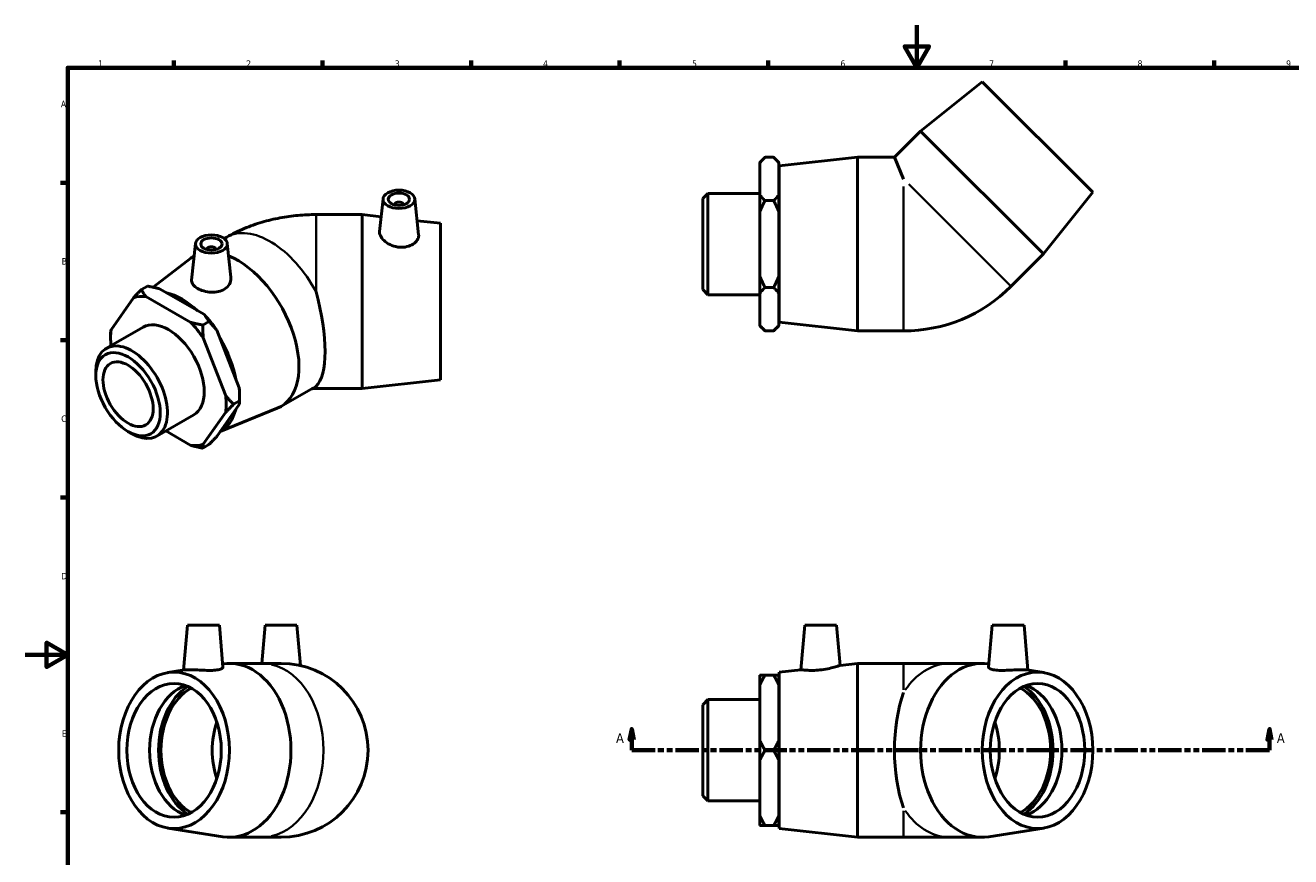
# Model space of a CAD drawing. Header units: millimetres. Extents: x 0 to 899, y -177 to 594.
# Tile 2 of 3: x 0 to 597, y 202 to 594. Entities that reach past the tile are written whole.
import ezdxf

# ---------------------------------------------------------------- set-up
doc = ezdxf.new("R2010")
doc.units = ezdxf.units.MM
doc.linetypes.add('DOUBLE_DASH_CHAIN', pattern=[1.2403, 0.6614, -0.0827, 0.1654, -0.0827, 0.1654, -0.0827])
for name, color, linetype, lineweight in [('Border (ANSI)', 7, 'Continuous', 70), ('Section Line (ANSI)', 7, 'DOUBLE_DASH_CHAIN', 70), ('Visible (ANSI)', 7, 'Continuous', 50), ('Visible Narrow (ANSI)', 7, 'Continuous', 35)]:
    doc.layers.add(name, color=color, linetype=linetype, lineweight=lineweight)
doc.styles.add('Label Text (ANSI)', font='tahoma.ttf')
doc.styles.add('Note Text (ANSI)', font='tahoma.ttf')

# ---------------------------------------------------------------- blocks, each defined once
blk = doc.blocks.new('Borders Default Border')
at = {"layer": 'Border (ANSI)'}
for p, q in [((70.08, 574), (70.08, 577.45)), ((140.17, 574), (140.17, 577.45)), ((210.25, 574), (210.25, 577.45)), ((280.33, 574), (280.33, 577.45)), ((350.42, 574), (350.42, 577.45)), ((490.58, 574), (490.58, 577.45)), ((560.67, 574), (560.67, 577.45)), ((20, 519.75), (16.55, 519.75)), ((20, 445.5), (16.55, 445.5)), ((20, 371.25), (16.55, 371.25)), ((20, 222.75), (16.55, 222.75))]:
    blk.add_line(p, q, dxfattribs=at)
at = {"layer": 'Border (ANSI)', "flags": 128}
for points in [[(420.5, 594), (420.5, 574), (414.73, 584), (426.27, 584), (420.5, 574)], [(20, 20), (20, 574), (821, 574), (821, 20), (20, 20)], [(0, 297), (20, 297), (10, 302.77), (10, 291.23), (20, 297)]]:
    blk.add_lwpolyline(points, dxfattribs=at)
at = {"layer": 'Border (ANSI)', "color": 230, "true_color": 0xff0080, "char_height": 3.05, "attachment_point": 7, "style": 'Note Text (ANSI)'}
for s, insert in [('1', (34.35, 574.4)), ('2', (104.2, 574.4)), ('3', (174.26, 574.34)), ('4', (244.23, 574.4)), ('5', (314.48, 574.34)), ('6', (384.49, 574.34)), ('7', (454.6, 574.4)), ('8', (524.63, 574.33)), ('9', (594.7, 574.34)), ('A', (16.78, 555.35)), ('B', (17.15, 481.1)), ('C', (16.95, 406.8)), ('D', (16.96, 332.6)), ('E', (17.21, 258.35))]:
    blk.add_mtext(s, dxfattribs=dict(at, insert=insert))
blk = doc.blocks.new('2dTransSection0')
at = {"layer": 'Section Line (ANSI)', "linetype": 'Continuous'}
for p, q in [((286, 261.93), (285, 256.93)), ((285, 256.93), (287, 256.93)), ((286, 256.93), (286, 261.93)), ((287, 256.93), (286, 261.93)), ((286, 251.93), (286, 256.93)), ((586.85, 261.93), (585.85, 256.93)), ((585.85, 256.93), (587.85, 256.93)), ((586.85, 256.93), (586.85, 261.93)), ((587.85, 256.93), (586.85, 261.93)), ((586.85, 251.93), (586.85, 256.93)), ((286, 251.93), (297.1, 251.93)), ((575.76, 251.93), (586.85, 251.93))]:
    blk.add_line(p, q, dxfattribs=at)
at = {"layer": 'Section Line (ANSI)', "linetype": 'DOUBLE_DASH_CHAIN', "ltscale": 16.686979}
blk.add_line((286, 251.93), (586.85, 251.93), dxfattribs=at)
at = {"layer": 'Section Line (ANSI)', "linetype": 'Continuous', "flags": 128}
for points in [[(287, 256.93), (286, 261.93), (285, 256.93), (287, 256.93)], [(587.85, 256.93), (586.85, 261.93), (585.85, 256.93), (587.85, 256.93)]]:
    blk.add_lwpolyline(points, dxfattribs=at)
at = {"layer": 'Section Line (ANSI)'}
for points in [[(287, 256.93), (286, 261.93), (285, 256.93), (287, 256.93)], [(587.85, 256.93), (586.85, 261.93), (585.85, 256.93), (587.85, 256.93)]]:
    blk.add_solid(points, dxfattribs=at)
at = {"layer": 'Section Line (ANSI)', "char_height": 4.57, "attachment_point": 7, "style": 'Label Text (ANSI)'}
for insert in [(278.64, 255.43), (590.32, 255.43)]:
    blk.add_mtext('A', dxfattribs=dict(at, insert=insert))

msp = doc.modelspace()

# ---------------------------------------------------------------- linework, layer by layer
at = {"layer": 'Visible (ANSI)'}
for p, q in [((451.347, 567.384), (422.285, 544.12)), ((451.347, 567.384), (503.531, 515.2)), ((422.285, 544.12), (409.96, 531.796)), ((422.285, 544.12), (480.267, 486.138)), ((346.431, 529.336), (348.891, 531.796)), ((352.971, 531.796), (348.891, 531.796)), ((355.431, 529.336), (352.971, 531.796)), ((355.531, 527.696), (392.531, 531.796)), ((392.531, 449.796), (392.531, 531.796)), ((392.531, 531.796), (409.96, 531.796)), ((409.96, 531.796), (414.241, 521.461)), ((346.431, 529.039), (346.431, 529.336)), ((346.431, 514.053), (346.431, 529.039)), ((355.431, 529.336), (355.431, 529.039)), ((355.431, 529.039), (355.431, 514.053)), ((355.531, 453.896), (355.531, 527.696)), ((355.431, 522.296), (355.531, 522.296)), ((319.531, 512.308), (321.921, 514.698)), ((321.921, 514.698), (321.921, 466.895)), ((321.921, 514.698), (346.431, 514.698)), ((346.431, 505.782), (346.431, 514.053)), ((355.431, 514.053), (355.431, 505.782)), ((503.531, 515.2), (480.267, 486.138)), ((168.731, 512.182), (167.079, 496.774)), ((174.216, 509.463), (174.216, 509.277)), ((178.216, 509.463), (178.216, 509.277)), ((183.702, 512.182), (185.533, 495.108)), ((319.531, 469.285), (319.531, 512.308)), ((352.971, 511.296), (348.891, 511.296)), ((158.828, 504.68), (137.118, 504.68)), ((158.828, 504.68), (158.828, 422.68)), ((167.82, 503.684), (158.828, 504.68)), ((195.828, 500.58), (184.815, 501.801)), ((346.431, 475.81), (346.431, 505.782)), ((355.431, 505.782), (355.431, 475.81)), ((195.828, 500.58), (195.828, 426.78)), ((80.303, 491.089), (78.446, 473.774)), ((93.832, 493.38), (94.975, 494.038)), ((95.274, 491.089), (96.988, 475.1)), ((60.26, 470.395), (78.074, 484.16)), ((79.623, 485.198), (79.674, 485.227)), ((85.788, 488.37), (85.788, 488.184)), ((89.788, 488.37), (89.788, 488.184)), ((480.267, 486.138), (464.916, 470.786)), ((346.431, 467.539), (346.431, 475.81)), ((355.431, 475.81), (355.431, 467.539)), ((54.73, 469.274), (57.615, 470.936)), ((78.083, 453.823), (56.889, 466.027)), ((63.253, 469.692), (84.447, 457.487)), ((319.531, 469.285), (321.921, 466.895)), ((321.921, 466.895), (346.431, 466.895)), ((346.431, 452.553), (346.431, 467.539)), ((352.971, 470.296), (348.891, 470.296)), ((355.431, 467.539), (355.431, 452.553)), ((51.041, 465.491), (40.444, 450.373)), ((83.721, 452.579), (86.606, 454.241)), ((355.431, 459.296), (355.531, 459.296)), ((355.531, 453.896), (392.531, 449.796)), ((38.227, 441.629), (55.558, 451.609)), ((40.234, 446.59), (40.234, 448.593)), ((90.295, 450.216), (100.892, 422.893)), ((346.431, 452.256), (346.431, 452.553)), ((346.431, 452.256), (348.891, 449.796)), ((352.971, 449.796), (348.891, 449.796)), ((355.431, 452.256), (352.971, 449.796)), ((355.431, 452.553), (355.431, 452.256)), ((392.531, 449.796), (414.241, 449.796)), ((94.528, 419.228), (83.931, 446.551)), ((33.254, 428.702), (33.254, 430.649)), ((195.828, 426.78), (158.828, 422.68)), ((101.102, 418.868), (101.102, 416.864)), ((120.544, 414.138), (135.895, 422.978)), ((158.828, 422.68), (137.118, 422.68)), ((100.892, 415.085), (90.295, 399.966)), ((91.968, 402.353), (118.868, 413.319)), ((101.102, 416.864), (98.217, 415.203)), ((62.082, 400.203), (79.414, 410.184)), ((83.931, 396.301), (94.528, 411.42)), ((48.406, 402.39), (50.089, 401.413)), ((66.229, 402.591), (78.083, 395.765)), ((86.606, 396.183), (83.721, 394.522)), ((76.517, 310.927), (74.665, 289.768)), ((76.517, 310.927), (91.517, 310.927)), ((91.517, 310.927), (93.244, 291.185)), ((113.145, 310.927), (111.57, 292.927)), ((113.145, 310.927), (128.145, 310.927)), ((128.145, 310.927), (129.81, 291.89)), ((367.643, 310.927), (365.809, 289.966)), ((367.643, 310.927), (382.643, 310.927)), ((382.643, 310.927), (384.298, 292.015)), ((456.071, 310.927), (454.344, 291.185)), ((456.071, 310.927), (471.071, 310.927)), ((471.071, 310.927), (472.922, 289.768)), ((96.312, 292.927), (111.663, 292.927)), ((120.645, 292.927), (111.663, 292.927)), ((384.298, 292.015), (392.531, 292.927)), ((392.531, 210.927), (392.531, 292.927)), ((392.531, 292.927), (414.241, 292.927)), ((435.925, 292.927), (414.241, 292.927)), ((451.276, 292.927), (435.925, 292.927)), ((67.258, 288.6), (75.134, 289.842)), ((346.431, 282.659), (346.431, 287.434)), ((348.891, 287.434), (352.971, 287.434)), ((355.431, 287.434), (355.431, 282.659)), ((355.531, 288.827), (365.809, 289.966)), ((355.531, 215.027), (355.531, 288.827)), ((480.33, 288.6), (472.453, 289.842)), ((346.431, 256.703), (346.431, 282.659)), ((355.431, 283.427), (355.531, 283.427)), ((355.431, 282.659), (355.431, 256.703)), ((319.531, 273.439), (321.921, 275.829)), ((321.921, 275.829), (321.921, 228.026)), ((321.921, 275.829), (346.431, 275.829)), ((319.531, 230.416), (319.531, 273.439)), ((346.431, 247.152), (346.431, 256.703)), ((355.431, 256.703), (355.431, 247.152)), ((352.971, 251.927), (348.891, 251.927)), ((346.431, 221.196), (346.431, 247.152)), ((355.431, 247.152), (355.431, 221.196)), ((319.531, 230.416), (321.921, 228.026)), ((321.921, 228.026), (346.431, 228.026)), ((346.431, 216.42), (346.431, 221.196)), ((355.431, 221.196), (355.431, 216.42)), ((67.258, 215.255), (93.099, 211.18)), ((352.971, 216.42), (348.891, 216.42)), ((355.431, 220.427), (355.531, 220.427)), ((355.531, 215.027), (392.531, 210.927)), ((480.33, 215.255), (454.489, 211.18)), ((96.312, 210.927), (111.663, 210.927)), ((111.663, 210.927), (120.645, 210.927)), ((392.531, 210.927), (414.241, 210.927)), ((414.241, 210.927), (435.925, 210.927)), ((451.276, 210.927), (435.925, 210.927))]:
    msp.add_line(p, q, dxfattribs=at)
for centre, radius, end in [((414.241, 521.461), 71.665, 315), ((120.645, 251.927), 41, 90)]:
    msp.add_arc(centre, radius, 270, end, dxfattribs=at)
for centre, major_axis, ratio in [((176.216, 511.916), (7.5, 0), 0.5758617), ((176.216, 511.916), (5, 0), 0.5758617), ((87.788, 490.823), (7.5, 0), 0.5758617), ((87.788, 490.823), (5, 0), 0.5758617), ((48.465, 419.943), (10.735, -18.641), 0.5780931), ((48.465, 419.943), (8.349, -14.499), 0.5780931), ((70.149, 251.927), (0, -36.9), 0.7071068), ((477.439, 251.927), (0, -36.9), 0.7071068), ((70.149, 251.927), (0, -31.5), 0.7071068), ((477.439, 251.927), (0, -31.5), 0.7071068)]:
    msp.add_ellipse(centre, major_axis=major_axis, ratio=ratio, dxfattribs=at)
for centre, major_axis, ratio, start_param, end_param in [((176.216, 509.463), (-2, 0), 0.5758617, 2.9729035, 6.4518745), ((87.788, 488.37), (-2, 0), 0.5758617, 2.9729035, 6.4518745), ((100.084, 449.668), (-20.46, 35.53), 0.5780931, 6.2807137, 6.3617726), ((100.084, 449.668), (20.46, -35.53), 0.5780931, 6.204598, 8.7861016), ((67.486, 430.896), (-19.233, 33.398), 0.5780931, 5.8990973, 6.1475419), ((73.921, 434.602), (18.414, -31.977), 0.5780931, 2.0727345, 2.6435219), ((124.416, 463.68), (10.922, -40.852), 0.3183383, 0.1463769, 1.5980935), ((67.486, 430.896), (-11.928, 20.713), 0.5780931, 3.1415927, 6.2831853), ((67.486, 430.896), (19.233, -33.398), 0.5780931, 1.7103071, 1.9587517), ((73.85, 434.561), (-19.233, 33.398), 0.5780931, 4.8518998, 5.1003444), ((67.486, 430.896), (-19.233, 33.398), 0.5780931, 0.6631096, 0.901832), ((50.155, 420.916), (11.928, -20.713), 0.5780931, 5.4958534, 10.2121098), ((73.921, 434.602), (18.414, -31.977), 0.5780931, 1.0220162, 1.5998451), ((67.486, 430.896), (19.233, -33.398), 0.5780931, 0.6631096, 0.9115542), ((73.85, 434.561), (-19.233, 33.398), 0.5780931, 3.9289245, 4.0531468), ((73.921, 434.602), (18.414, -31.977), 0.5780931, 6.2676352, 6.8262016), ((67.486, 430.896), (19.233, -33.398), 0.5780931, 5.8990973, 6.1475419), ((96.312, 251.927), (0, 41), 0.7071068, 3.0305538, 6.3937377), ((451.276, 251.927), (0, -41), 0.7071068, 3.0310403, 6.3942242), ((80.897, 251.927), (0, -31.5), 0.7071068, 3.3852668, 6.0395112), ((86.271, 251.927), (0, 33.115), 0.7071068, 0.4261568, 2.7154358), ((86.271, 251.927), (0, -31.5), 0.7071068, 3.511903, 5.912875), ((461.317, 251.927), (0, 31.5), 0.7071068, 3.511903, 5.912875), ((461.317, 251.927), (0, -33.115), 0.7071068, 0.4261568, 2.7154358), ((466.691, 251.927), (0, 31.5), 0.7071068, 3.3852668, 6.0395112), ((426.943, 251.927), (0, -41), 0.4142136, 3.9865307, 5.4382473), ((110.454, 251.927), (0, 31.5), 0.7071068, 1.1308204, 2.0107723), ((437.134, 251.927), (0, -31.5), 0.7071068, 1.1308204, 2.0107723)]:
    msp.add_ellipse(centre, major_axis=major_axis, ratio=ratio, start_param=start_param, end_param=end_param, dxfattribs=at)
for points in [[(346.431, 529.039), (347.47, 530.375), (348.891, 531.796)], [(352.971, 531.796), (354.392, 530.375), (355.431, 529.039)], [(348.891, 511.296), (347.47, 512.717), (346.431, 514.053)], [(355.431, 514.053), (354.392, 512.717), (352.971, 511.296)], [(346.431, 505.782), (347.47, 508.454), (348.891, 511.296)], [(352.971, 511.296), (354.392, 508.454), (355.431, 505.782)], [(348.891, 470.296), (347.47, 473.138), (346.431, 475.81)], [(355.431, 475.81), (354.392, 473.138), (352.971, 470.296)], [(54.73, 469.274), (52.72, 467.262), (51.041, 465.491)], [(56.889, 466.027), (55.735, 467.538), (54.73, 469.274)], [(57.615, 470.936), (60.629, 470.357), (63.253, 469.692)], [(346.431, 467.539), (347.47, 468.875), (348.891, 470.296)], [(352.971, 470.296), (354.392, 468.875), (355.431, 467.539)], [(83.721, 452.579), (80.706, 453.158), (78.083, 453.823)], [(84.447, 457.487), (85.601, 455.977), (86.606, 454.241)], [(86.606, 454.241), (88.616, 452.228), (90.295, 450.216)], [(40.444, 450.373), (40.234, 449.448), (40.234, 448.593)], [(83.931, 446.551), (83.721, 449.409), (83.721, 452.579)], [(348.891, 449.796), (347.47, 451.217), (346.431, 452.553)], [(355.431, 452.553), (354.392, 451.217), (352.971, 449.796)], [(98.217, 415.203), (96.207, 417.215), (94.528, 419.228)], [(100.892, 422.893), (101.102, 420.034), (101.102, 416.864)], [(94.528, 411.42), (96.207, 413.191), (98.217, 415.203)], [(101.102, 416.864), (101.102, 416.009), (100.892, 415.085)], [(90.295, 399.966), (88.616, 398.196), (86.606, 396.183)], [(78.083, 395.765), (80.706, 395.1), (83.721, 394.522)], [(83.721, 394.522), (83.721, 395.377), (83.931, 396.301)], [(348.891, 287.434), (347.47, 287.434), (346.431, 287.434)], [(346.431, 282.659), (347.47, 284.973), (348.891, 287.434)], [(355.431, 287.434), (354.392, 287.434), (352.971, 287.434)], [(352.971, 287.434), (354.392, 284.973), (355.431, 282.659)], [(348.891, 251.927), (347.47, 254.389), (346.431, 256.703)], [(355.431, 256.703), (354.392, 254.389), (352.971, 251.927)], [(346.431, 247.152), (347.47, 249.466), (348.891, 251.927)], [(352.971, 251.927), (354.392, 249.466), (355.431, 247.152)], [(348.891, 216.42), (347.47, 218.882), (346.431, 221.196)], [(355.431, 221.196), (354.392, 218.882), (352.971, 216.42)], [(346.431, 216.42), (347.47, 216.42), (348.891, 216.42)], [(352.971, 216.42), (354.392, 216.42), (355.431, 216.42)]]:
    msp.add_rational_spline(points, [1, 1.00241153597, 1], degree=2, dxfattribs=at)
for points, knots in [([(94.975, 494.038), (97.719, 495.619), (100.487, 496.967), (106.051, 499.295), (108.847, 500.274), (114.46, 501.921), (117.277, 502.588), (122.927, 503.645), (125.76, 504.035), (131.435, 504.552), (134.277, 504.68), (137.118, 504.68)], [4.71238898, 4.71238898, 4.71238898, 4.71238898, 4.86946861, 4.86946861, 5.02654825, 5.02654825, 5.18362788, 5.18362788, 5.34070751, 5.34070751, 5.49778714, 5.49778714, 5.49778714, 5.49778714]), ([(185.532, 495.108), (185.544, 494.998), (185.55, 494.888), (185.55, 494.116), (185.327, 493.381), (184.415, 491.984), (183.726, 491.325), (182.134, 490.287), (181.124, 489.838), (178.902, 489.296), (177.69, 489.206), (175.345, 489.377), (174.065, 489.669), (171.718, 490.604), (170.651, 491.244), (168.982, 492.589), (168.261, 493.38), (167.301, 494.971), (167.062, 495.768), (167.062, 496.561), (167.068, 496.668), (167.079, 496.774)], [1.3208822, 1.3208822, 1.3208822, 1.3208822, 1.3778386, 1.3778386, 1.7233151, 1.7233151, 2.0687916, 2.0687916, 2.4122344, 2.4122344, 2.7556773, 2.7556773, 3.1200598, 3.1200598, 3.4844424, 3.4844424, 3.8416934, 3.8416934, 4.1989444, 4.1989444, 4.2548877, 4.2548877, 4.2548877, 4.2548877]), ([(94.155, 469.635), (93.329, 469.084), (92.29, 468.636), (90.023, 468.107), (88.797, 468.024), (86.504, 468.135), (85.281, 468.338), (83.03, 468.98), (82.003, 469.417), (80.374, 470.354), (79.662, 470.919), (78.702, 472.126), (78.453, 472.771), (78.428, 473.516), (78.433, 473.644), (78.447, 473.774)], [0, 0, 0, 0, 0.3434429, 0.3434429, 0.6868857, 0.6868857, 1.0323622, 1.0323622, 1.3778386, 1.3778386, 1.7233151, 1.7233151, 2.0687916, 2.0687916, 2.1391111, 2.1391111, 2.1391111, 2.1391111]), ([(96.987, 475.1), (97.007, 474.919), (97.017, 474.739), (97.016, 473.68), (96.774, 472.728), (95.782, 470.996), (95.032, 470.219), (94.155, 469.635)], [4.83956616, 4.83956616, 4.83956616, 4.83956616, 4.91344643, 4.91344643, 5.27782897, 5.27782897, 5.6422115, 5.6422115, 5.6422115, 5.6422115]), ([(135.044, 422.488), (135.053, 422.49), (135.062, 422.492), (135.215, 422.523), (135.397, 422.555), (135.789, 422.608), (135.995, 422.63), (136.414, 422.662), (136.627, 422.672), (136.934, 422.679), (137.026, 422.68), (137.118, 422.68)], [-1.13375547, -1.13375547, -1.13375547, -1.13375547, -1.12654332, -1.12654332, -1.01575075, -1.01575075, -0.9167889, -0.9167889, -0.8246063, -0.8246063, -0.78539816, -0.78539816, -0.78539816, -0.78539816]), ([(90.383, 289.83), (89.558, 289.707), (88.518, 289.635), (86.252, 289.605), (85.025, 289.645), (82.732, 289.751), (81.509, 289.825), (79.258, 289.933), (78.231, 289.966), (76.602, 289.966), (75.891, 289.933), (75.308, 289.867), (75.217, 289.855), (75.135, 289.842)], [0, 0, 0, 0, 0.3434429, 0.3434429, 0.6868857, 0.6868857, 1.0323622, 1.0323622, 1.3778386, 1.3778386, 1.7233151, 1.7233151, 1.7967913, 1.7967913, 1.7967913, 1.7967913]), ([(93.244, 291.185), (93.245, 291.174), (93.245, 291.163), (93.245, 290.915), (93.002, 290.642), (92.01, 290.162), (91.26, 289.959), (90.383, 289.83)], [4.896601, 4.896601, 4.896601, 4.896601, 4.91344643, 4.91344643, 5.27782897, 5.27782897, 5.6422115, 5.6422115, 5.6422115, 5.6422115]), ([(374.808, 289.83), (373.67, 289.707), (372.457, 289.635), (370.235, 289.605), (369.226, 289.645), (367.634, 289.751), (366.945, 289.825), (366.033, 289.933), (365.809, 289.966), (365.809, 289.966)], [0, 0, 0, 0, 0.3434429, 0.3434429, 0.6868857, 0.6868857, 1.0323622, 1.0323622, 1.3778386, 1.3778386, 1.3778386, 1.3778386]), ([(384.298, 292.015), (384.298, 292.015), (384.058, 291.93), (383.098, 291.614), (382.378, 291.385), (380.709, 290.915), (379.642, 290.642), (377.295, 290.162), (376.015, 289.959), (374.808, 289.83)], [4.1989444, 4.1989444, 4.1989444, 4.1989444, 4.5561954, 4.5561954, 4.9134464, 4.9134464, 5.277829, 5.277829, 5.6422115, 5.6422115, 5.6422115, 5.6422115]), ([(472.452, 289.842), (472.371, 289.855), (472.279, 289.867), (471.697, 289.933), (470.986, 289.966), (469.357, 289.966), (468.329, 289.933), (466.079, 289.825), (464.856, 289.751), (462.562, 289.645), (461.336, 289.605), (459.07, 289.635), (458.03, 289.707), (456.328, 289.959), (455.578, 290.162), (454.586, 290.642), (454.343, 290.915), (454.343, 291.163), (454.343, 291.174), (454.344, 291.185)], [0.958886, 0.958886, 0.958886, 0.958886, 1.0323622, 1.0323622, 1.3778386, 1.3778386, 1.7233151, 1.7233151, 2.0687916, 2.0687916, 2.4122344, 2.4122344, 2.7556773, 2.7556773, 3.1200598, 3.1200598, 3.4844424, 3.4844424, 3.5012878, 3.5012878, 3.5012878, 3.5012878])]:
    msp.add_open_spline(points, degree=3, knots=knots, dxfattribs=at)
at = {"layer": 'Visible Narrow (ANSI)'}
for p, q in [((414.241, 450.095), (414.241, 517.959)), ((416.718, 518.985), (464.705, 470.998)), ((137.118, 504.68), (137.118, 468.271)), ((137.118, 423.772), (137.118, 422.68)), ((414.241, 280.413), (414.241, 292.891)), ((414.241, 210.964), (414.241, 223.442))]:
    msp.add_line(p, q, dxfattribs=at)
for centre, major_axis, ratio, start_param, end_param in [((115.435, 458.508), (-20.46, 35.53), 0.5780931, 4.6547828, 6.2831853), ((115.435, 458.508), (20.46, -35.53), 0.5780931, 0, 0.0614736), ((435.925, 251.927), (0, 41), 0.7071068, 0.0422469, 0.8026911), ((111.663, 251.927), (0, 41), 0.7071068, 3.2986723, 6.1261057), ((435.925, 251.927), (0, -41), 0.7071068, 5.4804942, 6.2409384)]:
    msp.add_ellipse(centre, major_axis=major_axis, ratio=ratio, start_param=start_param, end_param=end_param, dxfattribs=at)

# ---------------------------------------------------------------- block references
msp.add_blockref('Borders Default Border', (0, 0))
at = {"layer": 'Section Line (ANSI)'}
msp.add_blockref('2dTransSection0', (0, 0), dxfattribs=at)

doc.saveas('drawing.dxf')
